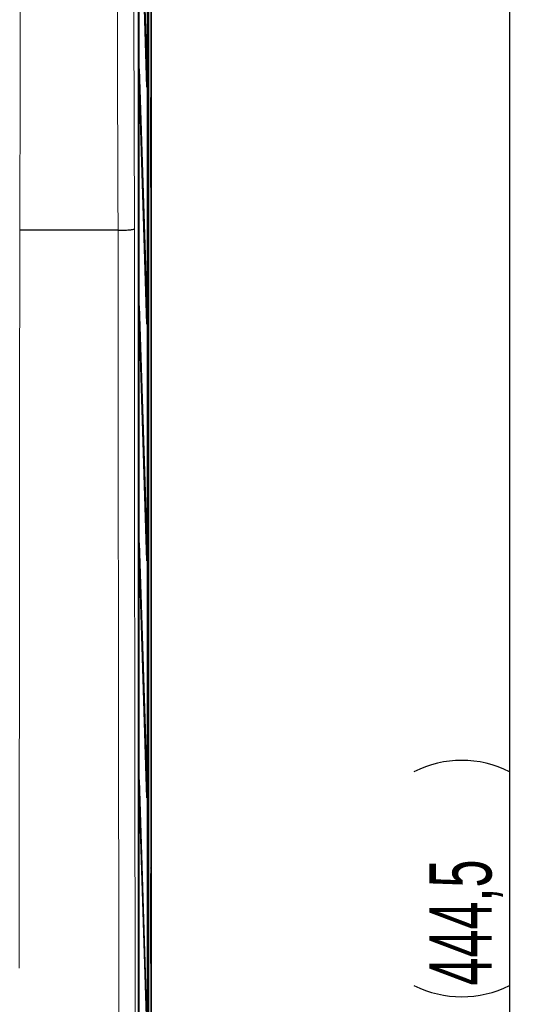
# Paper-space layout 'Blatt3' of a CAD drawing. Header units: millimetres. Extents: x 5 to 418, y 2 to 292.
# Tile 21 of 54: x 107 to 136, y 164 to 219. Entities that reach past the tile are written whole.
import ezdxf

# ---------------------------------------------------------------- set-up
doc = ezdxf.new("R2010")
doc.units = ezdxf.units.MM
doc.layers.add('SLD-0', color=7, linetype='Continuous')
doc.styles.add('SLDTEXTSTYLE0', font='TXT', dxfattribs={"width": 0.605})
doc.dimstyles.new('SLDDIMSTYLE0', dxfattribs={"dimtxt": 3.5, "dimasz": 3.5, "dimexe": 0, "dimexo": 0.0625, "dimgap": 0.875, "dimtad": 1, "dimlfac": 3, "dimrnd": 1e-09, "dimzin": 12, "dimdsep": 46, "dimtxsty": 'SLDTEXTSTYLE0', "dimsah": 1, "dimcen": 0.09, "dimadec": 0, "dimazin": 3, "dimtfac": 1, "dimtofl": 0, "dimtmove": 0, "dimatfit": 3, "dimfxl": 1, "dimfrac": 2, "dimtolj": 1, "dimtzin": 12, "dimarcsym": 0})

# ---------------------------------------------------------------- blocks, each defined once
blk = doc.blocks.new('_D_14')
at = {"layer": 'SLD-0', "color": 7}
for p, q in [((113.304, 244.968), (135.759, 244.968)), ((134.759, 244.968), (134.759, 96.802)), ((113.97, 96.802), (135.759, 96.802))]:
    blk.add_line(p, q, dxfattribs=at)
for centre, start, end in [((132.073, 171.529), 63.4349, 116.5651), ((132.073, 170.241), 243.4349, 296.5651)]:
    blk.add_arc(centre, 6.006, start, end, dxfattribs=at)
for points in [[(134.759, 244.968), (134.299, 241.468), (135.219, 241.468)], [(134.759, 96.802), (135.219, 100.302), (134.299, 100.302)]]:
    blk.add_solid(points, dxfattribs=at)
at = {"layer": 'SLD-0', "color": 7, "insert": (130.247, 164.869), "char_height": 3.5, "attachment_point": 1, "rotation": 90, "style": 'SLDTEXTSTYLE0'}
blk.add_mtext('444,5', dxfattribs=at)

psp = doc.layouts.new('Blatt3')

# ---------------------------------------------------------------- linework, layer by layer
at = {"color": 7, "linetype": 'Continuous', "lineweight": 25}
for p, q in [((114.4643, 243.4599), (114.4643, 138.1379)), ((114.6369, 136.135), (114.6369, 243.635)), ((113.8802, 237.6296), (113.8802, 150.6408)), ((114.3951, 144.2989), (114.3951, 237.6322)), ((114.403, 237.6322), (114.403, 144.2989)), ((113.9127, 151.6322), (113.9127, 236.9655)), ((113.9205, 236.9655), (113.9205, 151.6322)), ((114.3717, 215.4236), (113.9401, 229.4032)), ((113.944, 229.7785), (114.3755, 215.7989)), ((113.9401, 216.0699), (113.944, 216.4451)), ((113.944, 216.4451), (114.3755, 202.4655)), ((114.3717, 202.0903), (113.9401, 216.0699)), ((114.3606, 215.7836), (114.3755, 215.7989)), ((114.3755, 215.7989), (114.3717, 215.4236)), ((114.5971, 215.1423), (114.5973, 215.1452)), ((114.5933, 209.7697), (114.5933, 214.8337)), ((107.2177, 207.3686), (107.218, 207.3686)), ((112.7482, 207.3686), (107.218, 207.3686)), ((112.7491, 207.3686), (112.7482, 207.3686)), ((113.9401, 202.7365), (113.944, 203.1118)), ((113.944, 203.1118), (114.3755, 189.1322)), ((114.3717, 188.7569), (113.9401, 202.7365)), ((114.3606, 202.4503), (114.3755, 202.4655)), ((114.3755, 202.4655), (114.3717, 202.0903)), ((113.9401, 189.4032), (113.944, 189.7785)), ((113.944, 189.7785), (114.3755, 175.7989)), ((114.3717, 175.4236), (113.9401, 189.4032)), ((114.3606, 189.1169), (114.3755, 189.1322)), ((114.3755, 189.1322), (114.3717, 188.7569)), ((113.9401, 176.0699), (113.944, 176.4451)), ((113.944, 176.4451), (114.3755, 162.4655)), ((114.3717, 162.0903), (113.9401, 176.0699)), ((114.3606, 175.7836), (114.3755, 175.7989)), ((114.3755, 175.7989), (114.3717, 175.4236)), ((114.5948, 171.478), (114.5949, 171.4809)), ((114.5909, 166.1007), (114.5909, 171.1693))]:
    psp.add_line(p, q, dxfattribs=at)
at = {"color": 7, "linetype": 'Continuous', "lineweight": 18}
for p, q in [((114.5816, 243.635), (114.5816, 138.0177)), ((114.5992, 215.167), (114.5967, 215.1385)), ((114.5992, 215.167), (114.6283, 215.1379)), ((114.5933, 214.8046), (114.634, 214.8046)), ((114.634, 214.8046), (114.634, 209.7988)), ((114.5933, 209.7988), (114.634, 209.7988)), ((114.5992, 209.4364), (114.5967, 209.4649)), ((114.6283, 209.4655), (114.5992, 209.4364)), ((114.5968, 171.5026), (114.5944, 171.4742)), ((114.5968, 171.5026), (114.6283, 171.4712)), ((114.5909, 171.1379), (114.634, 171.1379)), ((114.634, 171.1379), (114.634, 166.1321)), ((114.5909, 166.1321), (114.634, 166.1321)), ((114.5968, 165.7674), (114.5944, 165.7959)), ((114.6283, 165.7989), (114.5968, 165.7674))]:
    psp.add_line(p, q, dxfattribs=at)
at = {"color": 7, "linetype": 'Continuous', "lineweight": 18, "flags": 128}
for points in [[(113.5997, 231.1018), (113.632, 219.322), (113.6645, 207.4476)], [(107.2727, 231.0352), (107.2696, 229.7137), (107.2573, 224.4276), (107.2177, 207.3686)], [(112.7482, 207.3686), (112.7427, 209.3507), (112.7206, 217.2793), (112.6823, 231.0352)]]:
    psp.add_lwpolyline(points, dxfattribs=at)
at = {"color": 7, "linetype": 'Continuous', "lineweight": 18}
for centre, start, end in [((114.4616, 215.1379), 322.86603, 359.98072), ((114.4616, 209.4655), 0.01928, 37.13397), ((114.4616, 171.4713), 321.51855, 359.98067), ((114.4616, 165.7988), 0.01933, 38.48145)]:
    psp.add_arc(centre, 0.1667, start, end, dxfattribs=at)
at = {"color": 7, "linetype": 'Continuous', "lineweight": 25}
for centre, start_param, end_param in [((114.5991, 214.8337), 0.2918336, 1.5707963), ((114.5991, 209.7697), 1.5707963, 2.8803507), ((114.5967, 171.1693), 0.2918337, 1.5707857), ((114.5967, 166.1007), 1.570807, 2.8803497)]:
    psp.add_ellipse(centre, major_axis=(0, 0.3333), ratio=0.0174551, start_param=start_param, end_param=end_param, dxfattribs=at)
at = {"color": 7, "linetype": 'Continuous', "lineweight": 18}
for centre, start_param, end_param in [((114.5991, 214.8337), 6.265732, 6.5750189), ((114.6282, 214.8046), 4.712389, 6.265732), ((114.6282, 209.7988), 3.1590459, 4.712389), ((114.5991, 209.7697), 2.8803507, 3.1590459), ((114.5967, 171.1693), 6.265732, 6.575019), ((114.6282, 171.1379), 4.712389, 6.265732), ((114.5967, 166.1007), 2.8803497, 3.1590459), ((114.6282, 166.1321), 3.1590459, 4.712389)]:
    psp.add_ellipse(centre, major_axis=(0, 0.3333), ratio=0.0174551, start_param=start_param, end_param=end_param, dxfattribs=at)
at = {"color": 7, "linetype": 'Continuous', "lineweight": 25}
for points, knots in [([(114.5956, 209.4688), (114.5959, 209.4673), (114.5967, 209.4631), (114.5971, 209.4593), (114.5974, 209.4565), (114.5973, 209.4578), (114.5972, 209.4586)], [0, 0, 0, 0, 0.1136518, 0.3159765, 0.5825285, 1, 1, 1, 1]), ([(112.7491, 207.3686), (112.8601, 207.3704), (113.0822, 207.374), (113.3656, 207.3901), (113.571, 207.412), (113.6506, 207.4322), (113.6635, 207.4442), (113.6645, 207.4474), (113.6645, 207.4476)], [0, 0, 0, 0, 0.2296756, 0.4593442, 0.6892008, 0.9193882, 0.9924048, 1, 1, 1, 1]), ([(114.5933, 165.7998), (114.5936, 165.7983), (114.5944, 165.7941), (114.5948, 165.7903), (114.5951, 165.7875), (114.595, 165.7888), (114.5949, 165.7896)], [0, 0, 0, 0, 0.1136515, 0.3159756, 0.5825263, 1, 1, 1, 1])]:
    psp.add_open_spline(points, degree=3, knots=knots, dxfattribs=at)
at = {"color": 7, "linetype": 'Continuous', "lineweight": 18}
for points, knots in [([(107.218, 207.3686), (107.2178, 206.9243), (107.2168, 204.7028), (107.2137, 198.9272), (107.2075, 190.0445), (107.1968, 178.4235), (107.1867, 170.3638), (107.181, 165.8509)], [0, 0, 0, 0, 0.0320694, 0.1603478, 0.4169318, 0.6735157, 1, 1, 1, 1]), ([(112.8204, 150.6691), (112.8116, 155.3089), (112.7941, 164.5885), (112.7718, 180.1513), (112.7571, 194.4143), (112.7508, 204.0301), (112.7491, 207.3686), (112.7491, 207.3686)], [0, 0, 0, 0, 0.24601473, 0.49202947, 0.8236673, 0.99999993, 1, 1, 1, 1]), ([(113.6645, 207.4476), (113.6675, 202.6373), (113.6735, 193.0152), (113.6891, 178.7557), (113.709, 164.6678), (113.7264, 155.3998), (113.735, 150.7651)], [0, 0, 0, 0, 0.25417755, 0.50843906, 0.75418158, 1, 1, 1, 1])]:
    psp.add_open_spline(points, degree=3, knots=knots, dxfattribs=at)

# ---------------------------------------------------------------- dimensions: what is measured, and where the dimension line sits
at = {"layer": 'SLD-0', "color": 7}
dim = psp.add_linear_dim(base=(134.7586, 96.8017), p1=(113.3036, 244.9684), p2=(113.9703, 96.8017), angle=90, text='(<>)', dimstyle='SLDDIMSTYLE0', dxfattribs=at)
dim.commit()
dim.dimension.update_dxf_attribs({"geometry": '_D_14', "text_midpoint": (134.7586, 170.885), "dimtype": 160})

doc.saveas('drawing.dxf')
